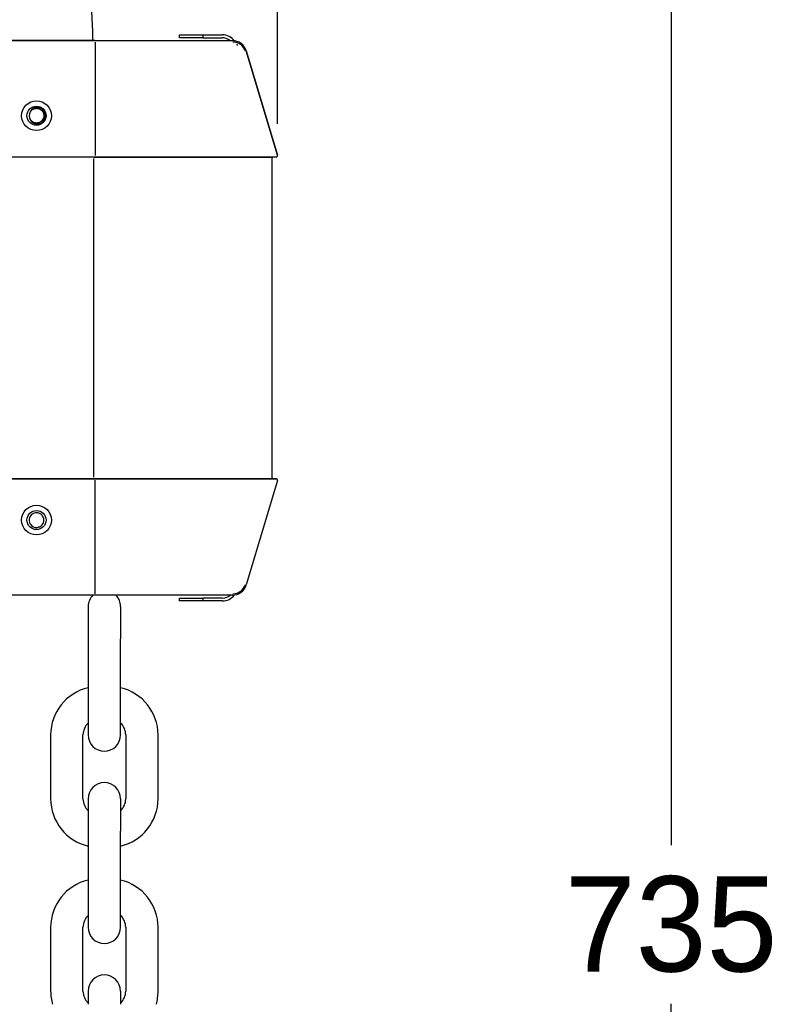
# Model space of a CAD drawing. Header units: millimetres. Extents: x 1723 to 4236, y 3692 to 5468.
# Tile 6 of 10: x 2646 to 2909, y 4658 to 4999. Entities that reach past the tile are written whole.
import ezdxf

# ---------------------------------------------------------------- set-up
doc = ezdxf.new("R2010")
doc.units = ezdxf.units.MM
doc.dimstyles.get("Standard").update_dxf_attribs({"dimtxt": 33, "dimasz": 11, "dimexe": 11, "dimexo": 11, "dimgap": 11, "dimtad": 0, "dimtih": 1, "dimtoh": 1, "dimdsep": 46, "dimtxsty": 'Standard', "dimcen": 0.09, "dimadec": 0, "dimazin": 0, "dimtfac": 1, "dimtofl": 0, "dimtmove": 0, "dimatfit": 3, "dimfxl": 0, "dimtolj": 1, "dimtzin": 0, "dimarcsym": 0})

# ---------------------------------------------------------------- blocks, each defined once
blk = doc.blocks.new('*D3')
at = {"color": 0, "lineweight": -2}
for p, q in [((2620.11, 5051.75), (2882.89, 5051.75)), ((2871.89, 5040.75), (2871.89, 4713.13)), ((2871.89, 4330.51), (2871.89, 4658.13)), ((2631.61, 4319.51), (2882.89, 4319.51))]:
    blk.add_line(p, q, dxfattribs=at)
at = {"color": 0, "lineweight": 18}
for points in [[(2870.05, 5040.75), (2873.72, 5040.75), (2871.89, 5051.75)], [(2870.05, 4330.51), (2873.72, 4330.51), (2871.89, 4319.51)]]:
    blk.add_solid(points, dxfattribs=at)
at = {"layer": 'Defpoints', "color": 0, "lineweight": 18}
for p in [(2609.11, 5051.75), (2620.61, 4319.51), (2871.89, 4319.51)]:
    blk.add_point(p, dxfattribs=at)
at = {"color": 0, "lineweight": 18, "insert": (2871.89, 4685.63), "char_height": 33, "attachment_point": 5}
blk.add_mtext('\\A1;735', dxfattribs=at)
blk = doc.blocks.new('*D4')
at = {"color": 0, "lineweight": -2}
for p, q in [((2311.36, 4782.91), (2311.36, 5183.85)), ((2735.57, 4962.84), (2735.57, 5183.85)), ((2322.36, 5172.85), (2468.46, 5172.85)), ((2724.57, 5172.85), (2578.46, 5172.85))]:
    blk.add_line(p, q, dxfattribs=at)
at = {"color": 0, "lineweight": 18}
for points in [[(2322.36, 5174.68), (2322.36, 5171.01), (2311.36, 5172.85)], [(2724.57, 5174.68), (2724.57, 5171.01), (2735.57, 5172.85)]]:
    blk.add_solid(points, dxfattribs=at)
at = {"layer": 'Defpoints', "color": 0, "lineweight": 18}
for p in [(2311.36, 5172.85), (2735.57, 4951.84), (2311.36, 4771.91)]:
    blk.add_point(p, dxfattribs=at)
at = {"color": 0, "lineweight": 18, "insert": (2523.46, 5172.85), "char_height": 33, "attachment_point": 5}
blk.add_mtext('\\A1;425', dxfattribs=at)

msp = doc.modelspace()

# ---------------------------------------------------------------- linework, layer by layer
for p, q in [((2671.608, 4994.657), (2669.053, 5054.228)), ((2671.608, 4991.656), (2671.608, 4994.657)), ((2672.28, 4991.657), (2431.108, 4991.657)), ((2431.108, 4991.657), (2672.28, 4991.657)), ((2672.28, 4991.657), (2719.961, 4991.657)), ((2672.281, 4991.657), (2719.963, 4991.657)), ((2672.369, 4991.157), (2672.369, 4951.839)), ((2701.68, 4993.657), (2709.68, 4993.657)), ((2701.68, 4992.657), (2701.68, 4993.657)), ((2709.68, 4992.657), (2701.68, 4992.657)), ((2709.68, 4993.657), (2716.531, 4993.657)), ((2709.68, 4993.657), (2709.68, 4992.657)), ((2709.68, 4992.657), (2716.427, 4992.657)), ((2735.547, 4951.981), (2724.752, 4988.089)), ((2724.752, 4988.089), (2735.546, 4951.982)), ((2671.746, 4951.339), (2565.049, 4951.339)), ((2672.28, 4951.339), (2565.049, 4951.339)), ((2671.835, 4950.839), (2671.835, 4840.475)), ((2672.089, 4951.339), (2733.45, 4951.339)), ((2735.067, 4951.339), (2672.28, 4951.339)), ((2733.608, 4950.839), (2733.608, 4840.475)), ((2733.608, 4950.839), (2733.608, 4840.475)), ((2565.049, 4839.975), (2671.746, 4839.975)), ((2672.28, 4839.975), (2565.049, 4839.975)), ((2565.049, 4839.975), (2672.28, 4839.975)), ((2733.45, 4839.975), (2672.089, 4839.975)), ((2672.28, 4839.975), (2735.067, 4839.975)), ((2735.069, 4839.975), (2672.281, 4839.975)), ((2672.369, 4800.157), (2672.369, 4839.475)), ((2735.547, 4839.332), (2724.752, 4803.225)), ((2735.546, 4839.332), (2724.752, 4803.225)), ((2653.187, 4823.346), (2653.211, 4823.294)), ((2672.28, 4799.657), (2431.108, 4799.657)), ((2719.961, 4799.657), (2672.28, 4799.657)), ((2701.68, 4798.657), (2709.68, 4798.657)), ((2701.68, 4797.657), (2701.68, 4798.657)), ((2709.68, 4797.657), (2701.68, 4797.657)), ((2716.562, 4798.657), (2709.68, 4798.657)), ((2709.68, 4798.657), (2709.68, 4797.657)), ((2716.531, 4797.657), (2709.68, 4797.657)), ((2670.008, 4795.762), (2670.008, 4784.562)), ((2681.208, 4795.762), (2681.208, 4784.562)), ((2670.008, 4784.562), (2670.008, 4762.462)), ((2681.208, 4762.462), (2681.208, 4784.562)), ((2670.008, 4762.462), (2670.008, 4751.262)), ((2681.208, 4751.262), (2681.208, 4762.462)), ((2657.008, 4751.262), (2657.008, 4729.162)), ((2668.208, 4729.162), (2668.208, 4751.262)), ((2683.008, 4751.262), (2683.008, 4729.162)), ((2694.208, 4729.162), (2694.208, 4751.262)), ((2670.008, 4729.162), (2670.008, 4717.962)), ((2681.208, 4729.162), (2681.208, 4717.962)), ((2670.008, 4717.962), (2670.008, 4695.862)), ((2681.208, 4695.862), (2681.208, 4717.962)), ((2670.008, 4695.862), (2670.008, 4684.662)), ((2681.208, 4684.662), (2681.208, 4695.862)), ((2657.008, 4684.662), (2657.008, 4662.562)), ((2668.208, 4662.562), (2668.208, 4684.662)), ((2683.008, 4684.662), (2683.008, 4662.562)), ((2694.208, 4662.562), (2694.208, 4684.662)), ((2670.008, 4662.562), (2670.008, 4658.012)), ((2681.208, 4662.562), (2681.208, 4658.012))]:
    msp.add_line(p, q)
for centre, radius in [((2652.108, 4965.657), 5.15), ((2652.108, 4965.657), 5.15), ((2652.108, 4965.657), 3.3), ((2652.108, 4825.657), 5.15), ((2652.108, 4825.657), 5.15), ((2652.108, 4825.657), 3.3)]:
    msp.add_circle(centre, radius)
for centre, radius, start, end in [((2716.427, 4988.657), 4, 48.59111, 90), ((2716.531, 4988.657), 5, 36.36122, 90), ((2719.961, 4986.657), 5, 16.64434, 90), ((2720.133, 4986.657), 4.5, 16.64434, 90), ((2652.108, 4965.657), 2.55, 148.94395, 211.05605), ((2652.108, 4965.657), 3, 304.59628, 55.40372), ((2734.108, 4950.839), 0.5, 90, 180), ((2735.067, 4951.839), 0.5, 270, 16.64434), ((2734.108, 4840.475), 0.5, 180, 270), ((2735.067, 4839.475), 0.5, 343.35566, 90), ((2652.108, 4825.657), 2.55, 295.02649, 283.05843), ((2719.961, 4804.657), 5, 270, 343.35566), ((2720.133, 4804.657), 4.5, 270, 343.35566), ((2675.608, 4795.762), 5.6, 135.93234, 180), ((2675.608, 4795.762), 5.6, 0, 44.06766), ((2716.531, 4802.657), 5, 270, 323.6388), ((2716.562, 4802.657), 4, 270, 311.40935), ((2673.808, 4751.262), 16.8, 103.07391, 180), ((2677.408, 4751.262), 16.8, 0, 76.92609), ((2673.808, 4751.262), 5.6, 132.73312, 180), ((2677.408, 4751.262), 5.6, 0, 47.26688), ((2675.608, 4751.262), 5.6, 180, 270), ((2675.608, 4751.262), 5.6, 270, 0), ((2675.608, 4729.162), 5.6, 90, 180), ((2675.608, 4729.162), 5.6, 0, 90), ((2673.808, 4729.162), 16.8, 180, 256.92609), ((2673.808, 4729.162), 5.6, 180, 227.26688), ((2677.408, 4729.162), 5.6, 312.73312, 0), ((2677.408, 4729.162), 16.8, 283.07391, 0), ((2673.808, 4684.662), 16.8, 103.07391, 180), ((2677.408, 4684.662), 16.8, 0, 76.92609), ((2673.808, 4684.662), 5.6, 132.73312, 180), ((2677.408, 4684.662), 5.6, 0, 47.26688), ((2675.608, 4684.662), 5.6, 180, 270), ((2675.608, 4684.662), 5.6, 270, 0), ((2675.608, 4662.562), 5.6, 90, 180), ((2675.608, 4662.562), 5.6, 0, 90), ((2673.808, 4662.562), 16.8, 180, 195.71484), ((2673.808, 4662.562), 5.6, 180, 227.26688), ((2677.408, 4662.562), 5.6, 312.73312, 0), ((2677.408, 4662.562), 16.8, 344.28516, 0)]:
    msp.add_arc(centre, radius, start, end)
for points, degree in [([(2721.357, 4990.322), (2721.616, 4990.264), (2721.849, 4990.161)], 2), ([(2652.415, 4968.188), (2652.505, 4968.177), (2652.595, 4968.162), (2652.684, 4968.141)], 3)]:
    msp.add_open_spline(points, degree=degree)
for points, knots in [([(2649.923, 4966.972), (2649.993, 4967.088), (2650.071, 4967.196), (2650.199, 4967.349), (2650.244, 4967.399), (2650.315, 4967.47), (2650.339, 4967.494), (2650.388, 4967.539), (2650.413, 4967.562), (2650.54, 4967.672), (2650.647, 4967.751), (2650.873, 4967.892), (2650.991, 4967.953), (2651.146, 4968.019), (2651.177, 4968.031), (2651.24, 4968.055), (2651.334, 4968.088), (2651.43, 4968.116), (2651.624, 4968.164), (2651.755, 4968.186), (2651.922, 4968.2), (2651.956, 4968.203), (2652.023, 4968.206), (2652.124, 4968.208), (2652.224, 4968.205), (2652.423, 4968.191), (2652.554, 4968.171), (2652.717, 4968.133), (2652.749, 4968.125), (2652.814, 4968.107), (2652.846, 4968.098), (2652.943, 4968.067), (2653.005, 4968.045), (2653.191, 4967.969), (2653.309, 4967.91), (2653.481, 4967.807), (2653.537, 4967.77), (2653.619, 4967.711), (2653.646, 4967.691), (2653.699, 4967.65), (2653.725, 4967.629), (2653.852, 4967.522), (2653.947, 4967.428), (2654.078, 4967.277), (2654.12, 4967.225), (2654.179, 4967.144), (2654.199, 4967.117), (2654.237, 4967.061), (2654.255, 4967.033), (2654.343, 4966.891), (2654.404, 4966.773), (2654.482, 4966.589), (2654.506, 4966.527), (2654.537, 4966.432), (2654.547, 4966.4), (2654.566, 4966.335), (2654.575, 4966.303), (2654.615, 4966.14), (2654.637, 4966.008), (2654.654, 4965.81), (2654.657, 4965.743), (2654.658, 4965.61), (2654.656, 4965.543), (2654.642, 4965.341), (2654.622, 4965.209), (2654.562, 4964.95), (2654.522, 4964.823), (2654.458, 4964.668), (2654.445, 4964.637), (2654.417, 4964.576), (2654.374, 4964.485), (2654.326, 4964.397), (2654.223, 4964.227), (2654.146, 4964.118), (2654.038, 4963.99), (2654.016, 4963.965), (2653.971, 4963.915), (2653.948, 4963.891), (2653.877, 4963.819), (2653.828, 4963.773), (2653.677, 4963.643), (2653.57, 4963.564), (2653.429, 4963.475), (2653.4, 4963.458), (2653.342, 4963.425), (2653.312, 4963.409), (2653.223, 4963.362), (2653.162, 4963.334), (2652.978, 4963.256), (2652.852, 4963.214), (2652.658, 4963.166), (2652.592, 4963.152), (2652.493, 4963.136), (2652.459, 4963.131), (2652.393, 4963.123), (2652.36, 4963.119), (2652.193, 4963.105), (2652.06, 4963.104), (2651.861, 4963.118), (2651.795, 4963.125), (2651.695, 4963.14), (2651.662, 4963.146), (2651.596, 4963.158), (2651.563, 4963.165), (2651.4, 4963.203), (2651.273, 4963.244), (2651.089, 4963.318), (2651.028, 4963.346), (2650.938, 4963.391), (2650.909, 4963.406), (2650.85, 4963.439), (2650.821, 4963.455), (2650.677, 4963.542), (2650.568, 4963.62), (2650.365, 4963.791), (2650.27, 4963.884), (2650.16, 4964.011), (2650.138, 4964.037), (2650.096, 4964.09), (2650.035, 4964.169), (2649.979, 4964.252), (2649.89, 4964.395), (2649.841, 4964.485), (2649.797, 4964.578)], [0, 0, 0, 0, 0.0296121, 0.0296121, 0.0444181, 0.0444181, 0.0518211, 0.0518211, 0.0592242, 0.0592242, 0.0888362, 0.0888362, 0.1184483, 0.1184483, 0.1258513, 0.1258513, 0.1332544, 0.1480604, 0.1480604, 0.1776725, 0.1776725, 0.1850755, 0.1850755, 0.1924785, 0.2072846, 0.2072846, 0.2368967, 0.2368967, 0.2442997, 0.2442997, 0.2517027, 0.2517027, 0.2665087, 0.2665087, 0.2961208, 0.2961208, 0.3109269, 0.3109269, 0.3183299, 0.3183299, 0.3257329, 0.3257329, 0.355345, 0.355345, 0.370151, 0.370151, 0.377554, 0.377554, 0.3849571, 0.3849571, 0.4145691, 0.4145691, 0.4293752, 0.4293752, 0.4367782, 0.4367782, 0.4441812, 0.4441812, 0.4737933, 0.4737933, 0.4885994, 0.4885994, 0.5034054, 0.5034054, 0.5330175, 0.5330175, 0.5626296, 0.5626296, 0.5700326, 0.5700326, 0.5774356, 0.5922416, 0.5922416, 0.6218537, 0.6218537, 0.6292567, 0.6292567, 0.6366598, 0.6366598, 0.6514658, 0.6514658, 0.6810779, 0.6810779, 0.6884809, 0.6884809, 0.6958839, 0.6958839, 0.71069, 0.71069, 0.7403021, 0.7403021, 0.7551081, 0.7551081, 0.7625111, 0.7625111, 0.7699141, 0.7699141, 0.7995262, 0.7995262, 0.8143323, 0.8143323, 0.8217353, 0.8217353, 0.8291383, 0.8291383, 0.8587504, 0.8587504, 0.8735564, 0.8735564, 0.8809594, 0.8809594, 0.8883625, 0.8883625, 0.9179745, 0.9179745, 0.9475866, 0.9475866, 0.9549896, 0.9549896, 0.9623927, 0.9771987, 0.9771987, 1, 1, 1, 1]), ([(2653.811, 4968.126), (2653.728, 4968.173), (2653.558, 4968.258), (2653.382, 4968.326), (2653.203, 4968.386), (2653.112, 4968.411), (2652.996, 4968.437), (2652.972, 4968.442), (2652.926, 4968.452), (2652.902, 4968.456), (2652.831, 4968.469), (2652.784, 4968.476), (2652.643, 4968.493), (2652.455, 4968.507), (2652.266, 4968.503), (2652.124, 4968.493), (2652.077, 4968.488), (2652.006, 4968.479), (2651.983, 4968.476), (2651.935, 4968.469), (2651.912, 4968.465), (2651.794, 4968.444), (2651.609, 4968.401), (2651.431, 4968.34), (2651.255, 4968.27), (2651.169, 4968.23), (2651.043, 4968.163), (2651.001, 4968.14), (2650.919, 4968.091), (2650.879, 4968.065), (2650.761, 4967.986), (2650.685, 4967.929), (2650.54, 4967.808), (2650.471, 4967.744), (2650.372, 4967.641), (2650.34, 4967.606), (2650.293, 4967.551), (2650.278, 4967.533), (2650.248, 4967.496), (2650.233, 4967.477), (2650.16, 4967.383), (2650.053, 4967.226), (2649.964, 4967.059), (2649.923, 4966.972)], [0, 0, 0, 0, 0.0625, 0.125, 0.125, 0.1875, 0.1875, 0.203125, 0.203125, 0.21875, 0.21875, 0.25, 0.25, 0.3125, 0.375, 0.375, 0.40625, 0.40625, 0.421875, 0.421875, 0.4375, 0.4375, 0.5, 0.5625, 0.5625, 0.625, 0.625, 0.65625, 0.65625, 0.6875, 0.6875, 0.75, 0.75, 0.8125, 0.8125, 0.84375, 0.84375, 0.859375, 0.859375, 0.875, 0.875, 0.9375, 1, 1, 1, 1]), ([(2649.923, 4964.341), (2649.963, 4964.255), (2650.053, 4964.088), (2650.16, 4963.931), (2650.232, 4963.837), (2650.247, 4963.818), (2650.277, 4963.781), (2650.293, 4963.763), (2650.34, 4963.709), (2650.372, 4963.674), (2650.47, 4963.571), (2650.609, 4963.442), (2650.76, 4963.328), (2650.858, 4963.262), (2650.878, 4963.249), (2650.919, 4963.223), (2650.939, 4963.211), (2651.001, 4963.174), (2651.042, 4963.151), (2651.168, 4963.084), (2651.254, 4963.045), (2651.429, 4962.975), (2651.518, 4962.944), (2651.655, 4962.905), (2651.701, 4962.893), (2651.771, 4962.877), (2651.794, 4962.872), (2651.841, 4962.862), (2651.958, 4962.84), (2652.075, 4962.825), (2652.264, 4962.811), (2652.358, 4962.808), (2652.5, 4962.812), (2652.571, 4962.816), (2652.642, 4962.822), (2652.69, 4962.827), (2652.713, 4962.829), (2652.832, 4962.844), (2652.925, 4962.86), (2653.109, 4962.902), (2653.2, 4962.927), (2653.38, 4962.986), (2653.468, 4963.021), (2653.599, 4963.078), (2653.642, 4963.099), (2653.727, 4963.142), (2653.77, 4963.164), (2653.811, 4963.187)], [0, 0, 0, 0, 0.0625, 0.125, 0.125, 0.140625, 0.140625, 0.15625, 0.15625, 0.1875, 0.1875, 0.25, 0.3125, 0.3125, 0.328125, 0.328125, 0.34375, 0.34375, 0.375, 0.375, 0.4375, 0.4375, 0.5, 0.5, 0.53125, 0.53125, 0.546875, 0.546875, 0.5625, 0.625, 0.625, 0.6875, 0.6875, 0.71875, 0.734375, 0.734375, 0.75, 0.75, 0.8125, 0.8125, 0.875, 0.875, 0.9375, 0.9375, 0.96875, 0.96875, 1, 1, 1, 1]), ([(2653.211, 4823.294), (2653.125, 4823.264), (2653.038, 4823.24), (2652.863, 4823.199), (2652.774, 4823.184), (2652.684, 4823.173)], [0, 0, 0, 0, 0.5, 0.5, 1, 1, 1, 1])]:
    msp.add_open_spline(points, degree=3, knots=knots)

# ---------------------------------------------------------------- dimensions: what is measured, and where the dimension line sits
at = {"lineweight": 18}
dim = msp.add_linear_dim(base=(2311.358, 5172.846), p1=(2735.567, 4951.839), p2=(2311.358, 4771.907), text='425', dimstyle='Standard', dxfattribs=at)
dim.commit()
dim.dimension.update_dxf_attribs({"geometry": '*D4', "text_midpoint": (2523.463, 5172.846)})
dim = msp.add_linear_dim(base=(2871.887, 4319.512), p1=(2609.108, 5051.747), p2=(2620.608, 4319.512), angle=90, text='735', dimstyle='Standard', dxfattribs=at)
dim.commit()
dim.dimension.update_dxf_attribs({"geometry": '*D3', "text_midpoint": (2871.887, 4685.629)})

doc.saveas('drawing.dxf')
